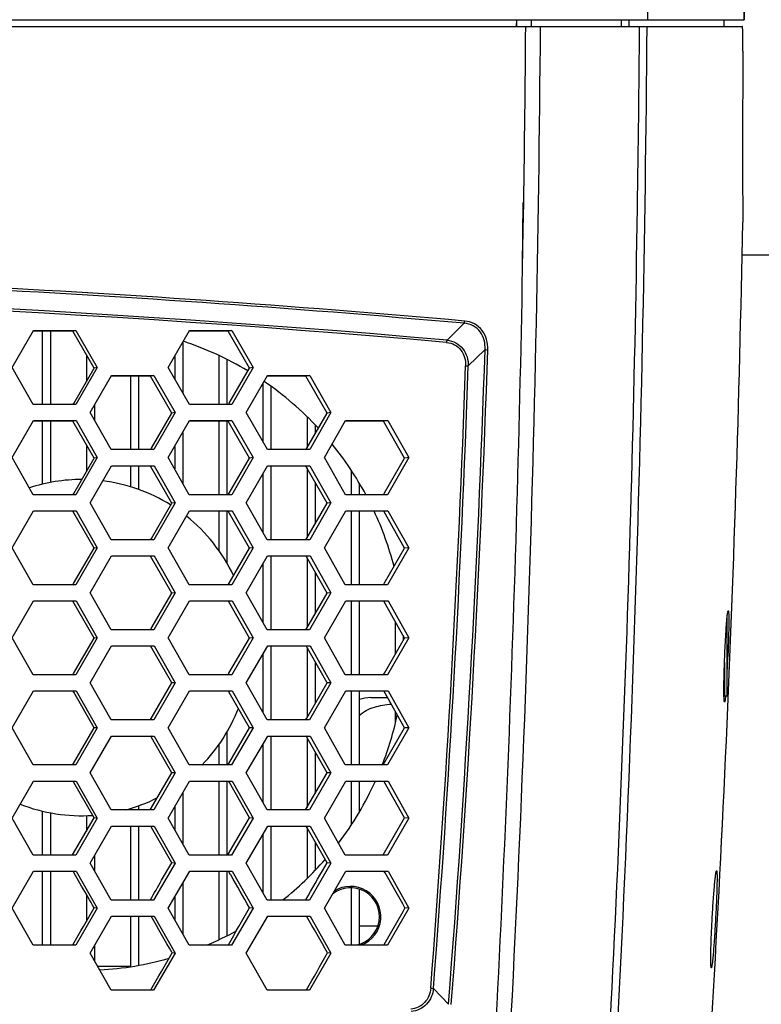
# Model space of a CAD drawing. Header units: millimetres. Extents: x 0 to 420, y 0 to 297.
# Tile 40 of 82: x 140 to 156, y 199 to 221. Entities that reach past the tile are written whole.
import ezdxf

# ---------------------------------------------------------------- set-up
doc = ezdxf.new("R2010")
doc.units = ezdxf.units.MM
doc.header["$LTSCALE"] = 23.1
doc.layers.get('0').update_dxf_attribs({"linetype": 'CONTINUOUS'})
doc.layers.add('02___PRT_ALL_AXES', color=7, linetype='CONTINUOUS')
doc.layers.add('DIM_PILOTEES', color=7, linetype='CONTINUOUS')
doc.styles.get("Standard").update_dxf_attribs({"font": 'txt', "width": 0.7})
doc.dimstyles.new('DIMSTYLE_3', dxfattribs={"dimtxt": 2.5, "dimasz": 3.5, "dimexe": 2, "dimexo": 0, "dimtad": 1, "dimdec": 1, "dimlfac": 3.333333, "dimdsep": 46, "dimtxsty": 'Standard', "dimblk": '_FILLED', "dimblk1": '_FILLED', "dimblk2": '_FILLED', "dimcen": 0.09, "dimazin": 2, "dimtp": 0.5, "dimtm": 0.5, "dimtfac": 1, "dimtdec": 1, "dimtofl": 0, "dimtmove": 0, "dimatfit": 3, "dimldrblk": '_FILLED', "dimfxl": 0, "dimtolj": 1, "dimarcsym": 0})
doc.dimstyles.new('DIMSTYLE_4', dxfattribs={"dimtxt": 2.5, "dimasz": 3.5, "dimexe": 2, "dimexo": 0, "dimtad": 1, "dimdec": 1, "dimlfac": 3.333333, "dimdsep": 46, "dimtxsty": 'Standard', "dimblk": '_FILLED', "dimblk1": '_FILLED', "dimblk2": '_FILLED', "dimcen": 0.09, "dimazin": 2, "dimtp": 0.8, "dimtm": 0.8, "dimtfac": 1, "dimtdec": 1, "dimtofl": 0, "dimtmove": 0, "dimatfit": 3, "dimldrblk": '_FILLED', "dimfxl": 0, "dimtolj": 1, "dimarcsym": 0})

# ---------------------------------------------------------------- blocks, each defined once
blk = doc.blocks.new('_FILLED')
at = {"color": 0, "linetype": 'ByBlock'}
blk.add_solid([(0, 0), (-1, 0.1429), (-1, -0.1429)], dxfattribs=at)
blk = doc.blocks.new('*D3')
at = {"layer": 'DIM_PILOTEES', "color": 2, "linetype": 'Continuous'}
for p, q in [((157.239, 235.292), (194.788, 235.292)), ((192.788, 235.292), (192.788, 177.969)), ((192.788, 120.646), (192.788, 177.969)), ((148.544, 120.646), (194.788, 120.646))]:
    blk.add_line(p, q, dxfattribs=at)
at = {"layer": 'DIM_PILOTEES', "color": 2, "linetype": 'Continuous', "xscale": 3.5, "yscale": 3.5, "zscale": 3.5}
for p, rotation in [((192.788, 235.292), 90), ((192.788, 120.646), 270)]:
    blk.add_blockref('_FILLED', p, dxfattribs=dict(at, rotation=rotation))
at = {"layer": 'DIM_PILOTEES', "color": 2, "linetype": 'Continuous', "insert": (189.663, 184.755), "char_height": 2.5, "width": 13.66071, "attachment_point": 2, "rotation": 90, "line_spacing_factor": 0.9}
blk.add_mtext('{\\ftxt;\\W0.0001;\\H0.0001;\\~}{\\ftxt;\\W3.6428571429;\\H2.5; }{\\ftxt;\\W0.0001;\\H0.0001;\\~}', dxfattribs=at)
blk = doc.blocks.new('*D4')
at = {"layer": 'DIM_PILOTEES', "color": 2, "linetype": 'Continuous'}
for p, q in [((149.343, 258.428), (204.727, 258.428)), ((202.727, 258.428), (202.727, 189.537)), ((202.727, 120.646), (202.727, 189.537)), ((148.544, 120.646), (204.727, 120.646))]:
    blk.add_line(p, q, dxfattribs=at)
at = {"layer": 'DIM_PILOTEES', "color": 2, "linetype": 'Continuous', "xscale": 3.5, "yscale": 3.5, "zscale": 3.5}
for p, rotation in [((202.727, 258.428), 90), ((202.727, 120.646), 270)]:
    blk.add_blockref('_FILLED', p, dxfattribs=dict(at, rotation=rotation))
at = {"layer": 'DIM_PILOTEES', "color": 2, "linetype": 'Continuous', "insert": (199.602, 190.323), "char_height": 2.5, "width": 13.39286, "attachment_point": 2, "rotation": 90, "line_spacing_factor": 0.9}
blk.add_mtext('{\\ftxt;\\W0.0001;\\H0.0001;\\~}{\\ftxt;\\W3.5714285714;\\H2.5; }{\\ftxt;\\W0.0001;\\H0.0001;\\~}', dxfattribs=at)
blk = doc.blocks.new('*D7')
at = {"layer": 'DIM_PILOTEES', "color": 2, "linetype": 'Continuous'}
for p, q in [((90.522, 221.258), (90.522, 266.318)), ((156, 221.258), (156, 266.318)), ((90.522, 264.318), (123.261, 264.318)), ((156, 264.318), (123.261, 264.318))]:
    blk.add_line(p, q, dxfattribs=at)
at = {"layer": 'DIM_PILOTEES', "color": 2, "linetype": 'Continuous', "xscale": 3.5, "yscale": 3.5, "zscale": 3.5, "rotation": 180}
blk.add_blockref('_FILLED', (90.522, 264.318), dxfattribs=at)
at = {"layer": 'DIM_PILOTEES', "color": 2, "linetype": 'Continuous', "xscale": 3.5, "yscale": 3.5, "zscale": 3.5}
blk.add_blockref('_FILLED', (156, 264.318), dxfattribs=at)
at = {"layer": 'DIM_PILOTEES', "color": 2, "linetype": 'Continuous', "insert": (123.261, 267.443), "char_height": 2.5, "width": 12.85714, "attachment_point": 2, "line_spacing_factor": 0.9}
blk.add_mtext('{\\ftxt;\\W0.0001;\\H0.0001;\\~}{\\ftxt;\\W3.4285714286;\\H2.5; }{\\ftxt;\\W0.0001;\\H0.0001;\\~}', dxfattribs=at)
blk = doc.blocks.new('*D13')
at = {"layer": 'DIM_PILOTEES', "color": 2, "linetype": 'Continuous'}
for p, q in [((76.512, 205.42), (76.512, 272.663)), ((169.865, 205.419), (169.865, 272.663)), ((76.512, 270.663), (123.188, 270.663)), ((169.865, 270.663), (123.188, 270.663))]:
    blk.add_line(p, q, dxfattribs=at)
at = {"layer": 'DIM_PILOTEES', "color": 2, "linetype": 'Continuous', "xscale": 3.5, "yscale": 3.5, "zscale": 3.5, "rotation": 180}
blk.add_blockref('_FILLED', (76.512, 270.663), dxfattribs=at)
at = {"layer": 'DIM_PILOTEES', "color": 2, "linetype": 'Continuous', "xscale": 3.5, "yscale": 3.5, "zscale": 3.5}
blk.add_blockref('_FILLED', (169.865, 270.663), dxfattribs=at)
at = {"layer": 'DIM_PILOTEES', "color": 2, "linetype": 'Continuous', "insert": (123.188, 273.788), "char_height": 2.5, "width": 12.05357, "attachment_point": 2, "line_spacing_factor": 0.9}
blk.add_mtext('{\\ftxt;\\W0.0001;\\H0.0001;\\~}{\\ftxt;\\W3.2142857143;\\H2.5; }{\\ftxt;\\W0.0001;\\H0.0001;\\~}', dxfattribs=at)

msp = doc.modelspace()

# ---------------------------------------------------------------- linework, layer by layer
at = {"color": 7, "linetype": 'Continuous'}
for p, q in [((90.5224, 221.2584), (155.9996, 221.2584)), ((150.9234, 221.1084), (150.9237, 221.2584)), ((150.9235, 221.1084), (150.9237, 221.2584)), ((151.2532, 221.1084), (151.2535, 221.2584)), ((151.2533, 221.1084), (151.2535, 221.2584)), ((153.2564, 221.2584), (153.2561, 221.1084)), ((153.2564, 221.2584), (153.2562, 221.1084)), ((153.4246, 221.2584), (153.4243, 221.1084)), ((153.4246, 221.2584), (153.4244, 221.1084)), ((155.549, 221.1085), (155.5494, 221.2584)), ((90.5777, 221.1084), (155.9569, 221.1084)), ((151.0526, 215.7466), (151.0721, 217.1779)), ((151.0715, 216.5778), (151.081, 217.1776)), ((151.0564, 215.7093), (151.0715, 216.5778)), ((155.9667, 216.7396), (155.9667, 216.7435)), ((156.7291, 216.0084), (155.9499, 216.0084)), ((151.0517, 215.7094), (151.0526, 215.7466)), ((149.7549, 214.4856), (149.3708, 214.1099)), ((139.6697, 213.4988), (140.1459, 214.3244)), ((140.1459, 214.3116), (140.1386, 214.3116)), ((140.1459, 214.3244), (141.0939, 214.3244)), ((141.0254, 214.3116), (140.1459, 214.3116)), ((140.3431, 214.3116), (140.3431, 212.6733)), ((140.5231, 214.3116), (140.5231, 212.6733)), ((141.0939, 214.3244), (141.0254, 214.3116)), ((141.4972, 213.486), (141.0254, 214.3116)), ((141.0939, 214.3244), (141.5656, 213.4988)), ((143.1515, 213.4988), (143.6271, 214.3244)), ((143.6271, 214.3116), (143.6198, 214.3116)), ((143.6271, 214.3244), (144.573, 214.3244)), ((144.4909, 214.3116), (143.6271, 214.3116)), ((144.573, 214.3244), (144.4909, 214.3116)), ((144.9612, 213.486), (144.4909, 214.3116)), ((144.573, 214.3244), (145.0433, 213.4988)), ((143.4751, 214.0604), (143.4751, 212.9312)), ((141.3271, 213.7837), (141.3271, 213.1911)), ((143.2951, 213.748), (143.2951, 213.247)), ((144.2791, 213.7689), (144.2791, 212.6733)), ((150.2185, 213.8999), (149.8446, 213.5339)), ((140.1417, 212.6733), (139.6697, 213.4988)), ((141.0438, 212.6997), (141.4972, 213.486)), ((141.5656, 213.4988), (141.0896, 212.6733)), ((141.5656, 213.4988), (141.4972, 213.486)), ((143.6221, 212.6733), (143.1515, 213.4988)), ((144.4591, 213.6776), (144.4591, 212.6733)), ((144.5118, 212.7056), (144.9612, 213.486)), ((145.0433, 213.4988), (144.5679, 212.6733)), ((145.0433, 213.4988), (144.9612, 213.486)), ((141.4106, 212.494), (141.8867, 213.3195)), ((141.8867, 213.3083), (141.8803, 213.3083)), ((141.8867, 213.3195), (142.8337, 213.3195)), ((142.7584, 213.3083), (141.8867, 213.3083)), ((142.3111, 213.3083), (142.3111, 211.6685)), ((142.4911, 213.3083), (142.4911, 211.6685)), ((142.8337, 213.3195), (142.7584, 213.3083)), ((143.2292, 212.4828), (142.7584, 213.3083)), ((142.8337, 213.3195), (143.3045, 212.494)), ((144.8926, 212.494), (145.3681, 213.3195)), ((145.3681, 213.3083), (145.3616, 213.3083)), ((145.3681, 213.3195), (146.3128, 213.3195)), ((146.2238, 213.3083), (145.3681, 213.3083)), ((146.3128, 213.3195), (146.2238, 213.3083)), ((146.693, 212.4828), (146.2238, 213.3083)), ((146.3128, 213.3195), (146.782, 212.494)), ((145.2631, 213.1373), (145.2631, 211.8426)), ((145.4431, 213.0821), (145.4431, 211.6685)), ((141.0896, 212.6733), (140.1417, 212.6733)), ((141.0286, 212.6733), (141.0438, 212.6997)), ((141.5071, 212.6613), (141.5071, 212.3249)), ((144.5679, 212.6733), (143.6221, 212.6733)), ((144.4932, 212.6733), (144.5118, 212.7056)), ((144.4932, 212.6733), (144.5118, 212.7056)), ((141.8817, 211.6685), (141.4106, 212.494)), ((142.777, 211.6983), (143.2292, 212.4828)), ((143.3045, 212.494), (142.8286, 211.6685)), ((143.3045, 212.494), (143.2292, 212.4828)), ((145.3621, 211.6685), (144.8926, 212.494)), ((146.2448, 211.7042), (146.693, 212.4828)), ((146.2471, 212.401), (146.2471, 211.7082)), ((146.782, 212.494), (146.3068, 211.6685)), ((146.782, 212.494), (146.693, 212.4828)), ((139.6697, 211.4892), (140.1463, 212.3146)), ((140.1463, 212.3146), (141.0942, 212.3146)), ((141.0258, 212.3051), (140.1463, 212.3051)), ((140.3431, 212.3051), (140.3431, 210.8963)), ((140.5231, 212.3051), (140.5231, 210.934)), ((141.0942, 212.3146), (141.0258, 212.3051)), ((141.4972, 211.4796), (141.0258, 212.3051)), ((141.0942, 212.3146), (141.5656, 211.4892)), ((143.1515, 211.4892), (143.6276, 212.3146)), ((143.6276, 212.3146), (144.5735, 212.3146)), ((144.4913, 212.305), (143.6276, 212.305)), ((144.2791, 212.305), (144.2791, 210.6638)), ((144.4591, 212.305), (144.4591, 210.6638)), ((144.5735, 212.3146), (144.4913, 212.305)), ((144.9611, 211.4796), (144.4913, 212.305)), ((144.5735, 212.3146), (145.0433, 211.4892)), ((146.4271, 212.221), (146.4271, 212.0209)), ((146.6337, 211.4892), (147.1091, 212.3146)), ((147.1091, 212.3146), (148.0525, 212.3146)), ((147.9567, 212.305), (147.1091, 212.305)), ((148.0525, 212.3146), (147.9567, 212.305)), ((148.4247, 211.4795), (147.9567, 212.305)), ((148.0525, 212.3146), (148.5206, 211.4892)), ((143.4751, 212.0502), (143.4751, 210.9211)), ((141.3271, 211.7774), (141.3271, 211.1849)), ((143.2951, 211.7381), (143.2951, 211.2371)), ((142.8286, 211.6685), (141.8817, 211.6685)), ((142.7598, 211.6685), (142.777, 211.6983)), ((142.7598, 211.6685), (142.777, 211.6983)), ((146.3068, 211.6685), (145.3621, 211.6685)), ((146.2243, 211.6685), (146.2448, 211.7042)), ((146.2243, 211.6685), (146.2448, 211.7042)), ((140.1413, 210.6638), (139.6697, 211.4892)), ((141.0421, 210.691), (141.4972, 211.4796)), ((141.5656, 211.4892), (141.0893, 210.6638)), ((141.4106, 210.4844), (141.8871, 211.3098)), ((141.5656, 211.4892), (141.4972, 211.4796)), ((141.8871, 211.3098), (142.8341, 211.3098)), ((142.7588, 211.3018), (141.8871, 211.3018)), ((142.3111, 211.3018), (142.3111, 210.8359)), ((142.4911, 211.3018), (142.4911, 210.7773)), ((142.8341, 211.3098), (142.7588, 211.3018)), ((143.2292, 210.4764), (142.7588, 211.3018)), ((142.8341, 211.3098), (143.3045, 210.4844)), ((143.6216, 210.6638), (143.1515, 211.4892)), ((144.51, 210.6969), (144.9611, 211.4796)), ((145.0433, 211.4892), (144.5675, 210.6638)), ((144.8926, 210.4844), (145.3686, 211.3098)), ((145.0433, 211.4892), (144.9611, 211.4796)), ((145.3686, 211.3098), (146.3132, 211.3098)), ((146.2243, 211.3017), (145.3686, 211.3017)), ((145.4431, 211.3017), (145.4431, 209.659)), ((146.3132, 211.3098), (146.2243, 211.3017)), ((146.693, 210.4763), (146.2243, 211.3017)), ((146.3132, 211.3098), (146.782, 210.4844)), ((147.1021, 210.6638), (146.6337, 211.4892)), ((147.9777, 210.7028), (148.4247, 211.4795)), ((148.5206, 211.4892), (148.0455, 210.6638)), ((148.5206, 211.4892), (148.4247, 211.4795)), ((145.2631, 211.1269), (145.2631, 209.8324)), ((146.2471, 211.2615), (146.2471, 209.7027)), ((147.2311, 211.2085), (147.2311, 210.6638)), ((146.4271, 210.9446), (146.4271, 210.015)), ((147.4111, 210.9188), (147.4111, 210.6638)), ((141.0893, 210.6638), (140.1413, 210.6638)), ((141.0264, 210.6638), (141.0421, 210.691)), ((141.0264, 210.6638), (141.0421, 210.691)), ((144.5675, 210.6638), (143.6216, 210.6638)), ((144.4909, 210.6638), (144.51, 210.6969)), ((144.4909, 210.6638), (144.51, 210.6969)), ((148.0455, 210.6638), (147.1021, 210.6638)), ((147.9553, 210.6638), (147.9777, 210.7028)), ((147.9553, 210.6638), (147.9777, 210.7028)), ((141.8812, 209.659), (141.4106, 210.4844)), ((142.7752, 209.6896), (143.2292, 210.4764)), ((143.3045, 210.4844), (142.8282, 209.659)), ((143.3045, 210.4844), (143.2292, 210.4764)), ((145.3616, 209.659), (144.8926, 210.4844)), ((146.243, 209.6955), (146.693, 210.4763)), ((146.782, 210.4844), (146.3063, 209.659)), ((146.782, 210.4844), (146.693, 210.4763)), ((139.6697, 209.4796), (140.1467, 210.3049)), ((140.1467, 210.3049), (141.0946, 210.3049)), ((141.0262, 210.2985), (140.1467, 210.2985)), ((141.0946, 210.3049), (141.0262, 210.2985)), ((141.4971, 209.4732), (141.0262, 210.2985)), ((141.0946, 210.3049), (141.5656, 209.4796)), ((143.1515, 209.4796), (143.628, 210.3049)), ((143.628, 210.3049), (144.5739, 210.3049)), ((144.4918, 210.2985), (143.628, 210.2985)), ((144.2791, 210.2985), (144.2791, 209.4139)), ((144.4591, 210.2985), (144.4591, 209.1339)), ((144.5739, 210.3049), (144.4918, 210.2985)), ((144.9611, 209.4731), (144.4918, 210.2985)), ((144.5739, 210.3049), (145.0433, 209.4796)), ((146.6337, 209.4796), (147.1096, 210.3049)), ((147.1096, 210.3049), (148.053, 210.3049)), ((147.9572, 210.2984), (147.1096, 210.2984)), ((147.2311, 210.2984), (147.2311, 208.6543)), ((147.4111, 210.2984), (147.4111, 208.6543)), ((148.053, 210.3049), (147.9572, 210.2984)), ((148.4247, 209.4731), (147.9572, 210.2984)), ((148.053, 210.3049), (148.5206, 209.4796)), ((142.8282, 209.659), (141.8812, 209.659)), ((142.7575, 209.659), (142.7752, 209.6896)), ((142.7575, 209.659), (142.7752, 209.6896)), ((146.3063, 209.659), (145.3616, 209.659)), ((146.2219, 209.659), (146.243, 209.6955)), ((146.2219, 209.659), (146.243, 209.6955)), ((140.141, 208.6543), (139.6697, 209.4796)), ((141.0403, 208.6824), (141.4971, 209.4732)), ((141.5656, 209.4796), (141.0889, 208.6543)), ((141.5656, 209.4796), (141.4971, 209.4732)), ((143.6212, 208.6543), (143.1515, 209.4796)), ((144.5082, 208.6883), (144.9611, 209.4731)), ((145.0433, 209.4796), (144.567, 208.6543)), ((145.0433, 209.4796), (144.9611, 209.4731)), ((147.1016, 208.6543), (146.6337, 209.4796)), ((147.9759, 208.6942), (148.4247, 209.4731)), ((148.5206, 209.4796), (148.045, 208.6543)), ((148.5206, 209.4796), (148.4247, 209.4731)), ((141.4106, 208.4748), (141.8875, 209.3)), ((141.8875, 209.3), (142.8345, 209.3)), ((142.7592, 209.2952), (141.8875, 209.2952)), ((142.8345, 209.3), (142.7592, 209.2952)), ((143.2292, 208.4699), (142.7592, 209.2952)), ((142.8345, 209.3), (143.3045, 208.4748)), ((144.8926, 208.4748), (145.369, 209.3)), ((145.2631, 209.1165), (145.2631, 207.8222)), ((145.369, 209.3), (146.3137, 209.3)), ((146.2247, 209.2951), (145.369, 209.2951)), ((145.4431, 209.2951), (145.4431, 207.6496)), ((146.3137, 209.3), (146.2247, 209.2951)), ((146.693, 208.4699), (146.2247, 209.2951)), ((146.2471, 209.2557), (146.2471, 207.6972)), ((146.3137, 209.3), (146.782, 208.4748)), ((146.4271, 208.9385), (146.4271, 208.0091)), ((141.0889, 208.6543), (140.141, 208.6543)), ((141.0241, 208.6543), (141.0403, 208.6824)), ((141.0241, 208.6543), (141.0403, 208.6824)), ((144.567, 208.6543), (143.6212, 208.6543)), ((144.4886, 208.6543), (144.5082, 208.6883)), ((144.4886, 208.6543), (144.5082, 208.6883)), ((148.045, 208.6543), (147.1016, 208.6543)), ((147.9529, 208.6543), (147.9759, 208.6942)), ((147.9529, 208.6543), (147.9759, 208.6942)), ((141.8808, 207.6496), (141.4106, 208.4748)), ((142.7734, 207.681), (143.2292, 208.4699)), ((143.3045, 208.4748), (142.8278, 207.6496)), ((143.3045, 208.4748), (143.2292, 208.4699)), ((145.3611, 207.6496), (144.8926, 208.4748)), ((146.2412, 207.6869), (146.693, 208.4699)), ((146.782, 208.4748), (146.3058, 207.6496)), ((146.782, 208.4748), (146.693, 208.4699)), ((139.6697, 207.47), (140.1471, 208.2952)), ((140.1471, 208.2952), (141.095, 208.2952)), ((141.0265, 208.2919), (140.1471, 208.2919)), ((141.4971, 207.4667), (141.0265, 208.2919)), ((141.095, 208.2952), (141.5656, 207.47)), ((143.1515, 207.47), (143.6285, 208.2952)), ((143.6285, 208.2952), (144.5744, 208.2952)), ((144.4922, 208.2919), (143.6285, 208.2919)), ((144.9611, 207.4667), (144.4922, 208.2919)), ((144.5744, 208.2952), (145.0433, 207.47)), ((146.6337, 207.47), (147.1101, 208.2952)), ((147.1101, 208.2952), (148.0535, 208.2952)), ((147.9577, 208.2918), (147.1101, 208.2918)), ((147.2311, 208.2918), (147.2311, 206.6448)), ((147.4111, 208.2918), (147.4111, 206.6448)), ((148.0535, 208.2952), (147.9577, 208.2918)), ((148.4247, 207.4666), (147.9577, 208.2918)), ((148.0535, 208.2952), (148.5206, 207.47)), ((148.2151, 207.837), (148.2151, 207.1033)), ((155.619, 207.9364), (155.6191, 207.938)), ((155.6191, 206.1684), (155.6191, 207.9379)), ((142.8278, 207.6496), (141.8808, 207.6496)), ((142.7553, 207.6496), (142.7734, 207.681)), ((142.7553, 207.6496), (142.7734, 207.681)), ((146.3058, 207.6496), (145.3611, 207.6496)), ((146.2196, 207.6496), (146.2412, 207.6869)), ((146.2196, 207.6496), (146.2412, 207.6869)), ((140.1406, 206.6448), (139.6697, 207.47)), ((141.0386, 206.6737), (141.4971, 207.4667)), ((141.5656, 207.47), (141.0885, 206.6448)), ((141.5656, 207.47), (141.4971, 207.4667)), ((143.6207, 206.6448), (143.1515, 207.47)), ((144.5064, 206.6796), (144.9611, 207.4667)), ((145.0433, 207.47), (144.5666, 206.6448)), ((145.0433, 207.47), (144.9611, 207.4667)), ((147.1011, 206.6448), (146.6337, 207.47)), ((147.974, 206.6855), (148.4247, 207.4666)), ((148.5206, 207.47), (148.0445, 206.6448)), ((148.3951, 207.5189), (148.3951, 207.4154)), ((148.5206, 207.47), (148.4247, 207.4666)), ((141.4106, 206.4652), (141.888, 207.2903)), ((141.888, 207.2903), (142.8349, 207.2903)), ((143.2292, 206.4635), (142.7596, 207.2886)), ((142.8349, 207.2903), (143.3045, 206.4652)), ((144.8926, 206.4652), (145.3695, 207.2903)), ((145.2631, 207.1061), (145.2631, 205.812)), ((145.3695, 207.2903), (146.3142, 207.2903)), ((145.4431, 207.2885), (145.4431, 205.6401)), ((146.6929, 206.4635), (146.2252, 207.2885)), ((146.2471, 207.2499), (146.2471, 205.6917)), ((146.3142, 207.2903), (146.782, 206.4652)), ((146.4271, 206.9324), (146.4271, 206.0033)), ((155.5591, 206.9218), (155.5591, 206.1684)), ((141.0219, 206.6448), (141.0386, 206.6737)), ((144.4863, 206.6448), (144.5064, 206.6796)), ((147.9505, 206.6448), (147.974, 206.6855)), ((147.9505, 206.6448), (147.974, 206.6855)), ((155.6228, 206.7865), (155.6227, 206.7833)), ((155.6232, 206.7953), (155.6228, 206.7865)), ((155.6235, 206.8012), (155.6232, 206.7953)), ((141.0885, 206.6448), (140.1406, 206.6448)), ((141.8804, 205.6401), (141.4106, 206.4652)), ((142.7717, 205.6723), (143.2292, 206.4635)), ((143.3045, 206.4652), (142.8274, 205.6401)), ((143.3045, 206.4652), (143.2292, 206.4635)), ((144.5666, 206.6448), (143.6207, 206.6448)), ((145.3606, 205.6401), (144.8926, 206.4652)), ((146.2393, 205.6782), (146.6929, 206.4635)), ((146.782, 206.4652), (146.3053, 205.6401)), ((146.782, 206.4652), (146.6929, 206.4635)), ((148.0445, 206.6448), (147.1011, 206.6448)), ((139.6697, 205.4604), (140.1474, 206.2854)), ((140.1474, 206.2854), (141.0954, 206.2854)), ((141.0436, 206.2559), (141.0269, 206.2853)), ((141.4971, 205.4603), (141.0436, 206.2559)), ((141.0954, 206.2854), (141.5656, 205.4604)), ((143.1515, 205.4604), (143.6289, 206.2854)), ((143.6289, 206.2854), (144.5748, 206.2854)), ((144.5126, 206.2501), (144.4926, 206.2853)), ((144.9611, 205.4603), (144.5126, 206.2501)), ((144.5748, 206.2854), (145.0433, 205.4604)), ((146.6337, 205.4604), (147.1107, 206.2854)), ((147.1107, 206.2854), (148.0541, 206.2854)), ((147.2311, 206.2854), (147.2311, 204.6354)), ((147.4111, 206.2854), (147.4111, 204.6354)), ((148.4247, 205.4602), (147.9582, 206.2852)), ((148.0541, 206.2854), (148.5206, 205.4604)), ((155.5591, 206.1684), (155.5474, 206.1765)), ((155.6191, 206.1684), (155.5591, 206.1684)), ((155.5821, 206.1677), (155.5818, 206.1655)), ((148.2151, 205.8309), (148.2151, 205.5605)), ((142.8274, 205.6401), (141.8804, 205.6401)), ((142.752, 205.6384), (142.7717, 205.6723)), ((142.752, 205.6384), (142.7717, 205.6723)), ((146.3053, 205.6401), (145.3606, 205.6401)), ((146.2163, 205.6384), (146.2393, 205.6782)), ((146.2163, 205.6384), (146.2393, 205.6782)), ((140.1402, 204.6354), (139.6697, 205.4604)), ((141.0369, 204.6651), (141.4971, 205.4603)), ((141.5656, 205.4604), (141.0881, 204.6354)), ((141.5656, 205.4604), (141.4971, 205.4603)), ((143.6203, 204.6354), (143.1515, 205.4604)), ((144.4591, 205.3696), (144.4591, 204.6352)), ((144.5046, 204.671), (144.9611, 205.4603)), ((145.0433, 205.4604), (144.5661, 204.6354)), ((145.0433, 205.4604), (144.9611, 205.4603)), ((147.1006, 204.6354), (146.6337, 205.4604)), ((147.9481, 204.6352), (148.4247, 205.4602)), ((148.5206, 205.4604), (148.044, 204.6354)), ((148.5206, 205.4604), (148.4247, 205.4602)), ((141.4106, 204.4556), (141.8884, 205.2805)), ((141.8884, 205.2805), (142.8353, 205.2805)), ((142.779, 205.2485), (142.76, 205.282)), ((143.2291, 204.4571), (142.779, 205.2485)), ((142.8353, 205.2805), (143.3045, 204.4556)), ((144.8926, 204.4556), (145.37, 205.2805)), ((145.37, 205.2805), (146.3147, 205.2805)), ((145.4431, 205.2805), (145.4431, 203.6321)), ((146.2479, 205.2427), (146.2257, 205.2819)), ((146.2471, 205.244), (146.2471, 203.6863)), ((146.6929, 204.457), (146.2479, 205.2427)), ((146.3147, 205.2805), (146.782, 204.4556)), ((144.2791, 205.0896), (144.2791, 204.6354)), ((145.2631, 205.0957), (145.2631, 203.8019)), ((146.4271, 204.9263), (146.4271, 203.9974)), ((141.0881, 204.6354), (140.1402, 204.6354)), ((141.0196, 204.6353), (141.0369, 204.6651)), ((141.0196, 204.6353), (141.0369, 204.6651)), ((144.5661, 204.6354), (143.6203, 204.6354)), ((144.4839, 204.6352), (144.5046, 204.671)), ((144.4839, 204.6352), (144.5046, 204.671)), ((148.044, 204.6354), (147.1006, 204.6354)), ((139.6697, 203.4508), (140.1478, 204.2756)), ((140.1478, 204.2756), (141.0957, 204.2756)), ((141.0454, 204.2469), (141.029, 204.2756)), ((141.0957, 204.2756), (141.5656, 203.4508)), ((141.88, 203.6307), (141.4106, 204.4556)), ((142.7516, 203.6321), (143.2291, 204.4571)), ((143.3045, 204.4556), (142.827, 203.6307)), ((143.1515, 203.4508), (143.6294, 204.2756)), ((143.3045, 204.4556), (143.2291, 204.4571)), ((143.6294, 204.2756), (144.5753, 204.2756)), ((144.2791, 204.2756), (144.2791, 202.629)), ((144.4591, 204.2756), (144.4591, 202.629)), ((144.5144, 204.2411), (144.4948, 204.2756)), ((144.5753, 204.2756), (145.0433, 203.4508)), ((145.3601, 203.6307), (144.8926, 204.4556)), ((146.2158, 203.6321), (146.6929, 204.457)), ((146.782, 204.4556), (146.3048, 203.6307)), ((146.6337, 203.4508), (147.1112, 204.2756)), ((146.782, 204.4556), (146.6929, 204.457)), ((147.1112, 204.2756), (148.0546, 204.2756)), ((147.2311, 204.2756), (147.2311, 203.295)), ((147.4111, 204.2756), (147.4111, 203.5846)), ((148.4246, 203.4538), (147.9604, 204.2756)), ((148.0546, 204.2756), (148.5206, 203.4508)), ((141.4971, 203.4539), (141.0454, 204.2469)), ((144.9611, 203.4538), (144.5144, 204.2411)), ((143.4751, 204.0092), (143.4751, 202.8809)), ((140.3431, 203.6072), (140.3431, 202.629)), ((142.827, 203.6307), (141.88, 203.6307)), ((142.3111, 203.6676), (142.3111, 203.6321)), ((142.4911, 203.7262), (142.4911, 203.6321)), ((142.827, 203.6307), (142.7516, 203.6321)), ((143.2951, 203.6986), (143.2951, 203.1979)), ((146.3048, 203.6307), (145.3601, 203.6307)), ((146.3048, 203.6307), (146.2158, 203.6321)), ((140.1398, 202.626), (139.6697, 203.4508)), ((140.5231, 203.5694), (140.5231, 202.629)), ((141.0193, 202.629), (141.4971, 203.4539)), ((141.5656, 203.4508), (141.0878, 202.626)), ((141.3271, 203.5062), (141.3271, 203.1604)), ((141.5656, 203.4508), (141.4971, 203.4539)), ((143.6198, 202.6259), (143.1515, 203.4508)), ((144.4835, 202.629), (144.9611, 203.4538)), ((145.0433, 203.4508), (144.5657, 202.6259)), ((145.0433, 203.4508), (144.9611, 203.4538)), ((147.1, 202.6259), (146.6337, 203.4508)), ((147.9475, 202.6289), (148.4246, 203.4538)), ((148.5206, 203.4508), (148.0434, 202.6259)), ((148.5206, 203.4508), (148.4246, 203.4538)), ((141.4106, 202.446), (141.8888, 203.2707)), ((141.8888, 203.2707), (142.8357, 203.2707)), ((142.3111, 203.2707), (142.3111, 201.6257)), ((142.4911, 203.2707), (142.4911, 201.6257)), ((142.7808, 203.2395), (142.763, 203.2707)), ((143.2291, 202.4506), (142.7808, 203.2395)), ((142.8357, 203.2707), (143.3045, 202.446)), ((144.8926, 202.446), (145.3705, 203.2707)), ((145.3705, 203.2707), (146.3152, 203.2707)), ((145.4431, 203.2707), (145.4431, 201.6256)), ((146.2497, 203.2336), (146.2287, 203.2707)), ((146.2471, 203.2382), (146.2471, 202.1025)), ((146.6929, 202.4506), (146.2497, 203.2336)), ((146.3152, 203.2707), (146.782, 202.446)), ((145.2631, 203.0853), (145.2631, 201.7917)), ((146.4271, 202.9202), (146.4271, 202.2824)), ((140.1398, 202.629), (141.0193, 202.629)), ((141.0878, 202.626), (140.1398, 202.626)), ((141.0878, 202.626), (141.0193, 202.629)), ((141.5071, 202.6124), (141.5071, 202.2763)), ((143.6198, 202.629), (144.4835, 202.629)), ((144.5657, 202.6259), (143.6198, 202.6259)), ((144.5657, 202.6259), (144.4835, 202.629)), ((148.0434, 202.6259), (147.1, 202.6259)), ((148.0434, 202.6259), (147.9475, 202.6289)), ((141.8796, 201.6212), (141.4106, 202.446)), ((143.3045, 202.446), (142.8265, 201.6212)), ((143.0041, 202.0622), (143.2291, 202.4506)), ((143.3045, 202.446), (143.2291, 202.4506)), ((145.3597, 201.6212), (144.8926, 202.446)), ((146.782, 202.446), (146.3043, 201.6212)), ((146.642, 202.3627), (146.6929, 202.4506)), ((146.782, 202.446), (146.6929, 202.4506)), ((139.6697, 201.4412), (140.1482, 202.2658)), ((140.1482, 202.2658), (141.0961, 202.2658)), ((140.3431, 202.2658), (140.3431, 200.6222)), ((140.5231, 202.2658), (140.5231, 200.6222)), ((141.0471, 202.2379), (141.0312, 202.2658)), ((141.22, 201.9342), (141.0471, 202.2379)), ((141.0961, 202.2658), (141.5656, 201.4412)), ((143.1515, 201.4412), (143.6299, 202.2658)), ((143.6299, 202.2658), (144.5757, 202.2658)), ((144.2791, 202.2658), (144.2791, 200.7346)), ((144.4591, 202.2658), (144.4591, 200.8259)), ((144.544, 202.1829), (144.497, 202.2658)), ((144.5757, 202.2658), (145.0433, 201.4412)), ((146.6337, 201.4412), (147.1117, 202.2658)), ((147.1117, 202.2658), (148.0551, 202.2658)), ((147.9866, 202.2266), (147.9642, 202.2658)), ((148.3807, 201.5373), (147.9866, 202.2266)), ((148.0551, 202.2658), (148.5206, 201.4412)), ((143.4751, 201.999), (143.4751, 200.8709)), ((147.2311, 201.8959), (147.2311, 200.6218)), ((147.4111, 201.8662), (147.4111, 200.6372)), ((141.3271, 201.7477), (141.3271, 201.1467)), ((142.8265, 201.6212), (141.8796, 201.6212)), ((142.8265, 201.6212), (142.7536, 201.6257)), ((143.2951, 201.6886), (143.2951, 201.1881)), ((146.3043, 201.6212), (145.3597, 201.6212)), ((146.3043, 201.6212), (146.22, 201.6256)), ((140.1395, 200.6165), (139.6697, 201.4412)), ((141.5656, 201.4412), (141.0874, 200.6165)), ((141.5656, 201.4412), (141.4997, 201.4472)), ((143.6194, 200.6165), (143.1515, 201.4412)), ((145.0433, 201.4412), (144.5652, 200.6165)), ((145.0433, 201.4412), (144.9659, 201.447)), ((147.0995, 200.6165), (146.6337, 201.4412)), ((148.5206, 201.4412), (148.0429, 200.6165)), ((148.4325, 201.4468), (148.3807, 201.5373)), ((148.4325, 201.4468), (148.3807, 201.3563)), ((148.5206, 201.4412), (148.4325, 201.4468)), ((141.4106, 200.4364), (141.8892, 201.2609)), ((141.8892, 201.2609), (142.8361, 201.2609)), ((142.3111, 201.2609), (142.3111, 200.1386)), ((142.4911, 201.2609), (142.4911, 200.1671)), ((142.8361, 201.2609), (143.3045, 200.4364)), ((144.8926, 200.4364), (145.371, 201.2609)), ((145.371, 201.2609), (146.3157, 201.2609)), ((146.3157, 201.2609), (146.782, 200.4364)), ((148.3807, 201.3563), (147.9607, 200.6218)), ((147.8264, 201.0384), (147.4111, 201.0384)), ((141.0874, 200.6165), (140.1395, 200.6165)), ((141.0874, 200.6165), (141.0258, 200.6222)), ((141.5071, 200.6026), (141.5071, 200.2666)), ((144.5652, 200.6165), (143.6194, 200.6165)), ((144.5652, 200.6165), (144.4929, 200.622)), ((148.0429, 200.6165), (147.0995, 200.6165)), ((148.0429, 200.6165), (147.9607, 200.6218)), ((141.8792, 199.6118), (141.4106, 200.4364)), ((143.3045, 200.4364), (142.8261, 199.6118)), ((143.3045, 200.4364), (143.2387, 200.4432)), ((145.3592, 199.6118), (144.8926, 200.4364)), ((146.782, 200.4364), (146.3039, 199.6118)), ((146.782, 200.4364), (146.7061, 200.443)), ((142.3111, 200.1384), (141.58, 200.1384)), ((149.0676, 199.6494), (149.403, 199.296)), ((142.8261, 199.6118), (141.8792, 199.6118)), ((142.8261, 199.6118), (142.7653, 199.6181)), ((146.3039, 199.6118), (145.3592, 199.6118)), ((146.3039, 199.6118), (146.2338, 199.6179))]:
    msp.add_line(p, q, dxfattribs=at)
for centre, radius, start, end in [((-349.6688, 221.8804), 503.515, 359.929225, 3.633399), ((451.5082, 220.3706), 295.5099, 179.142499, 179.827871), ((-346.5008, 224.7564), 497.9692, 356.329639, 359.580257), ((-348.69, 224.8265), 499.8295, 359.123169, 359.573785), ((-350.5268, 224.8003), 504.3728, 356.371314, 359.580609), ((-352.5392, 224.8263), 506.2172, 359.120828, 359.57919), ((451.38, 218.3482), 295.4177, 179.572074, 180.311221), ((-350.165, 224.7787), 503.8426, 356.369951, 359.122102), ((-281.9309, 224.8284), 437.9722, 355.816567, 358.942273), ((-281.9309, 224.8284), 437.9723, 355.816567, 358.941756), ((123.3308, -82.6), 298.3096, 84.916364, 89.359784), ((-345.0355, 224.7238), 496.1738, 356.320111, 358.958989), ((123.3276, -82.53), 298.189, 84.915433, 89.419611), ((123.2191, -83.8877), 299.1429, 84.984692, 95.015308), ((123.2191, -83.7728), 298.9774, 84.983626, 95.016374), ((141.2191, 207.2517), 7.2, 59.02076, 71.62607), ((-175.0797, 224.7393), 325.4787, 355.516512, 358.091536), ((-175.0431, 224.7393), 325.5033, 355.515763, 358.091214), ((-175.3819, 224.7689), 325.3594, 355.573119, 358.021601), ((-175.3449, 224.7689), 325.3835, 355.572374, 358.021267), ((141.2191, 207.2517), 7.2, 42.82725, 55.54365), ((141.2191, 207.2517), 7.2, 28.29576, 39.08012), ((141.2191, 207.2517), 3.75, 89.96629, 108.08876), ((141.2191, 207.2517), 3.75, 58.0436, 82.78002), ((141.2191, 207.2517), 3.75, 25.35875, 51.41185), ((141.2191, 207.2517), 7.2, 14.55634, 25.03578), ((141.2191, 207.2517), 7.2, 1.55226, 1.89816), ((123.7714, 208.3492), 31.8897, 357.21757, 357.67261), ((127.8115, 208.1551), 27.8449, 357.0327, 357.17622), ((141.2191, 207.2517), 3.75, 315.70987, 338.81951), ((141.2191, 207.2517), 7.2, 338.68802, 347.98919), ((141.2191, 207.2517), 7.2, 322.75068, 335.57679), ((141.2191, 207.2517), 3.75, 285.04526, 296.84969), ((141.2191, 207.2517), 3.75, 248.58105, 273.74979), ((141.2191, 207.2517), 7.2, 308.58272, 318.97839), ((147.2191, 201.2517), 0.645, 281.85106, 128.93667), ((141.2191, 207.2517), 7.2, 292.89647, 298.65924), ((141.2191, 207.2517), 7.2, 273.20914, 285.73654)]:
    msp.add_arc(centre, radius, start, end, dxfattribs=at)
for centre, major_axis, ratio, start_param, end_param in [((123.2556, 203.401), (179.7243, 312.6926), 0.0576788, -1.5433316, -1.5409756), ((123.2556, 203.209), (179.9748, 312.7401), 0.0490367, -1.5476447, -1.5462495), ((123.2556, 203.4279), (-179.9639, 312.7454), 0.0494421, -1.6055705, -1.6032185), ((123.2556, 203.6451), (-180.1762, 312.786), 0.0407754, -1.6013051, -1.5997485), ((123.2556, 202.8396), (180.627, -0.1325), 0.0066802, -1.4675003, -1.4626346), ((123.2556, 202.8262), (180.627, -0.1548), 0.0065916, -1.448109, -1.4433086), ((123.2556, 202.5176), (180.0704, 312.7659), 0.0453014, -1.5507789, -1.5481419), ((123.2556, 202.7092), (179.8378, 312.7216), 0.0539343, -1.5464614, -1.5438244), ((123.2556, 202.9533), (-180.089, 312.779), 0.0445372, 4.6787287, 4.6813422), ((123.2556, 202.7354), (-179.8586, 312.735), 0.0532182, 4.674465, 4.6770792), ((123.2556, 202.2563), (180.627, -0.1621), 0.0090025, -1.4771779, -1.4722482), ((123.2556, 202.2435), (180.627, -0.1931), 0.0089134, -1.4578071, -1.4529386), ((123.2556, 202.2283), (180.627, -0.2232), 0.008808, -1.4383926, -1.4335812), ((123.2556, 202.018), (179.9435, 312.7514), 0.0501946, -1.5495949, -1.5469579), ((123.2556, 202.2066), (179.6875, 312.7028), 0.0588372, -1.5452736, -1.5426366), ((123.2556, 201.6606), (180.627, -0.223), 0.0112401, -1.4674936, -1.4625605), ((123.2556, 201.646), (180.627, -0.2616), 0.0111341, -1.4481012, -1.4432211)]:
    msp.add_ellipse(centre, major_axis=major_axis, ratio=ratio, start_param=start_param, end_param=end_param, dxfattribs=at)
for points, knots in [([(155.9706, 220.5546), (155.9709, 220.5913), (155.9712, 220.663), (155.9711, 220.7666), (155.9702, 220.8613), (155.9688, 220.9436), (155.967, 221.0033), (155.9652, 221.0427), (155.9638, 221.0655), (155.9624, 221.0832), (155.9608, 221.0968), (155.9594, 221.1036), (155.958, 221.1084), (155.9569, 221.1084)], [0, 0, 0, 0, 0.1987263, 0.3876358, 0.5601857, 0.7103718, 0.8329935, 0.8826057, 0.9238304, 0.9563257, 0.9798433, 0.9942646, 1, 1, 1, 1]), ([(149.7549, 214.4856), (149.756, 214.4886), (149.7605, 214.5052), (149.7627, 214.5223), (149.7639, 214.5362)], [0, 0, 0, 0, 0.1870388, 1, 1, 1, 1]), ([(150.2185, 213.8999), (150.2222, 213.9693), (150.2105, 214.1098), (150.1223, 214.3031), (149.961, 214.4433), (149.8235, 214.4805), (149.7549, 214.4856)], [0, 0, 0, 0, 0.251545, 0.5017555, 0.7507795, 1, 1, 1, 1]), ([(150.2796, 213.8973), (150.2822, 213.9732), (150.2657, 214.1267), (150.1645, 214.3356), (149.9878, 214.4871), (149.8387, 214.5295), (149.7639, 214.5362)], [0, 0, 0, 0, 0.2517887, 0.5023454, 0.7514296, 1, 1, 1, 1]), ([(149.3618, 214.0594), (149.3623, 214.0644), (149.3642, 214.0814), (149.3668, 214.0985), (149.3708, 214.1099)], [0, 0, 0, 0, 0.2969564, 1, 1, 1, 1]), ([(149.3618, 214.0594), (149.423, 214.054), (149.5451, 214.0194), (149.6897, 213.8954), (149.7724, 213.7243), (149.7857, 213.5987), (149.7836, 213.5366)], [0, 0, 0, 0, 0.2485631, 0.4976617, 0.7482389, 1, 1, 1, 1]), ([(149.3708, 214.1099), (149.438, 214.103), (149.5719, 214.0632), (149.7319, 213.9277), (149.8273, 213.741), (149.8455, 213.6025), (149.8446, 213.5339)], [0, 0, 0, 0, 0.2479465, 0.4971816, 0.7481174, 1, 1, 1, 1]), ([(150.2185, 213.8999), (150.2222, 213.8996), (150.2426, 213.8985), (150.263, 213.8978), (150.2796, 213.8973)], [0, 0, 0, 0, 0.1831131, 1, 1, 1, 1]), ([(149.7836, 213.5366), (149.7896, 213.5364), (149.8099, 213.5357), (149.8303, 213.5349), (149.8446, 213.5339)], [0, 0, 0, 0, 0.2933017, 1, 1, 1, 1]), ([(155.6191, 207.938), (155.621, 207.9563), (155.6247, 207.9882), (155.6299, 208.0296), (155.6356, 208.0553), (155.6383, 208.0694), (155.6414, 208.0723)], [0, 0, 0, 0, 0.4042837, 0.7078478, 0.9067127, 1, 1, 1, 1]), ([(155.6414, 208.0723), (155.6449, 208.0758), (155.6493, 208.0518), (155.6504, 208.0361), (155.6528, 208.0013), (155.6539, 207.9613), (155.6552, 207.888), (155.6549, 207.7775), (155.6527, 207.6236), (155.6485, 207.447), (155.6426, 207.2546), (155.6376, 207.1219), (155.6348, 207.0542)], [0, 0, 0, 0, 0.0145185, 0.0360977, 0.0672852, 0.1078247, 0.1573261, 0.2811935, 0.4339667, 0.6095186, 0.8007603, 1, 1, 1, 1]), ([(155.5641, 207.054), (155.571, 207.224), (155.586, 207.5183), (155.6061, 207.8124), (155.619, 207.9364)], [0, 0, 0, 0, 0.5770763, 1, 1, 1, 1]), ([(155.5462, 206.3333), (155.5464, 206.3847), (155.549, 206.625), (155.5565, 206.8652), (155.5641, 207.054)], [0, 0, 0, 0, 0.2138229, 1, 1, 1, 1]), ([(155.5588, 206.039), (155.5569, 206.041), (155.5552, 206.0497), (155.5525, 206.0658), (155.5506, 206.0911), (155.5488, 206.1245), (155.5475, 206.1661), (155.5462, 206.2365), (155.5461, 206.2932), (155.5462, 206.3333)], [0, 0, 0, 0, 0.0279931, 0.0845023, 0.1698746, 0.2835892, 0.4247322, 0.592173, 1, 1, 1, 1]), ([(155.5818, 206.1655), (155.5799, 206.1461), (155.5771, 206.1192), (155.5725, 206.086), (155.5698, 206.0681), (155.5664, 206.0535), (155.5654, 206.0457), (155.5603, 206.0374), (155.5588, 206.039)], [0, 0, 0, 0, 0.4496467, 0.6253903, 0.7674321, 0.8752323, 0.948719, 1, 1, 1, 1]), ([(147.4109, 205.7347), (147.5044, 205.8244), (147.6854, 205.9143), (147.9346, 205.9723), (148.0612, 205.9873), (148.1243, 205.9918)], [0, 0, 0, 0, 0.5049619, 0.7530981, 1, 1, 1, 1]), ([(155.2841, 201.1941), (155.2879, 201.2628), (155.2956, 201.3977), (155.3084, 201.5939), (155.3218, 201.7755), (155.3351, 201.9358), (155.3463, 202.0533), (155.3551, 202.1322), (155.3609, 202.1788), (155.3664, 202.2162), (155.3711, 202.2446), (155.3757, 202.2627), (155.3785, 202.2724), (155.3808, 202.2746)], [0, 0, 0, 0, 0.1899934, 0.3733048, 0.543068, 0.6930373, 0.8176621, 0.8689973, 0.9123599, 0.94737, 0.9737236, 0.9912429, 1, 1, 1, 1]), ([(155.3808, 202.2746), (155.3846, 202.2782), (155.389, 202.2526), (155.3899, 202.236), (155.3919, 202.1988), (155.3925, 202.1563), (155.3928, 202.0783), (155.3909, 201.9608), (155.3864, 201.7973), (155.3794, 201.6097), (155.3703, 201.4058), (155.3631, 201.2654), (155.3593, 201.1941)], [0, 0, 0, 0, 0.0145297, 0.036177, 0.0674598, 0.1081092, 0.1577212, 0.2818049, 0.434741, 0.610453, 0.8022028, 1, 1, 1, 1]), ([(155.264, 200.1137), (155.2619, 200.1159), (155.2602, 200.1258), (155.2575, 200.1438), (155.2559, 200.1723), (155.2545, 200.2098), (155.2537, 200.2565), (155.2535, 200.3355), (155.2549, 200.4531), (155.2589, 200.6136), (155.2652, 200.7954), (155.2737, 200.9914), (155.2805, 201.1259), (155.2841, 201.1941)], [0, 0, 0, 0, 0.0084892, 0.0257839, 0.0519672, 0.0868543, 0.1301336, 0.1814174, 0.3060655, 0.4561891, 0.6263901, 0.8106401, 1, 1, 1, 1]), ([(155.3593, 201.1941), (155.3554, 201.1224), (155.3474, 200.9816), (155.3344, 200.7776), (155.3211, 200.5902), (155.308, 200.427), (155.2971, 200.3092), (155.2886, 200.232), (155.283, 200.1882), (155.2779, 200.1544), (155.2737, 200.133), (155.2704, 200.1209), (155.2684, 200.1162), (155.2664, 200.1127), (155.2644, 200.1132), (155.264, 200.1137)], [0, 0, 0, 0, 0.19809, 0.3884986, 0.5634576, 0.7159442, 0.8398099, 0.8894065, 0.9300967, 0.9614844, 0.9833065, 0.9905937, 0.9955033, 0.9982241, 1, 1, 1, 1]), ([(149.0069, 199.6554), (149.0023, 199.597), (148.9757, 199.4805), (148.8795, 199.3292), (148.7347, 199.2238), (148.619, 199.194), (148.5611, 199.1893)], [0, 0, 0, 0, 0.2509129, 0.5015028, 0.7512169, 1, 1, 1, 1]), ([(149.0676, 199.6494), (149.0614, 199.5849), (149.0294, 199.4566), (148.9209, 199.2909), (148.7609, 199.1744), (148.6336, 199.1399), (148.5697, 199.1338)], [0, 0, 0, 0, 0.250828, 0.5016858, 0.7515831, 1, 1, 1, 1]), ([(149.0069, 199.6554), (149.0128, 199.655), (149.0331, 199.6534), (149.0534, 199.6516), (149.0676, 199.6494)], [0, 0, 0, 0, 0.2932249, 1, 1, 1, 1])]:
    msp.add_open_spline(points, degree=3, knots=knots, dxfattribs=at)
at = {"layer": '02___PRT_ALL_AXES', "color": 7, "linetype": 'Continuous'}
msp.add_line((147.6721, 206.1384), (148.0412, 206.1384), dxfattribs=at)
for centre, radius, start, end in [((147.6721, 205.3884), 0.75, 90, 110.38856), ((147.2191, 201.2517), 0.675, 290.87829, 122.98954)]:
    msp.add_arc(centre, radius, start, end, dxfattribs=at)

# ---------------------------------------------------------------- dimensions: what is measured, and where the dimension line sits
at = {"layer": 'DIM_PILOTEES', "color": 2, "linetype": 'Continuous'}
for base, p1, p2, angle, text, dimstyle, picture, middle in [((76.5119, 270.6631), (169.8648, 205.4188), (76.5119, 205.4197), 180, '{\\ftxt;\\W0.0001;\\H0.0001;\\~}{\\ftxt;\\W3.2142857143;\\H2.5; }{\\ftxt;\\W0.0001;\\H0.0001;\\~}', 'DIMSTYLE_3', '*D13', (122.8312, 270.6631)), ((90.5224, 264.3181), (155.9996, 221.2584), (90.5224, 221.2584), 180, '{\\ftxt;\\W0.0001;\\H0.0001;\\~}{\\ftxt;\\W3.4285714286;\\H2.5; }{\\ftxt;\\W0.0001;\\H0.0001;\\~}', 'DIMSTYLE_3', '*D7', (122.9038, 264.3181)), ((202.7273, 258.4284), (148.5444, 120.6462), (149.3433, 258.4284), 90, '{\\ftxt;\\W0.0001;\\H0.0001;\\~}{\\ftxt;\\W3.5714285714;\\H2.5; }{\\ftxt;\\W0.0001;\\H0.0001;\\~}', 'DIMSTYLE_4', '*D4', (202.7273, 189.9657)), ((192.7883, 235.2917), (148.5444, 120.6462), (157.2391, 235.2917), 90, '{\\ftxt;\\W0.0001;\\H0.0001;\\~}{\\ftxt;\\W3.6428571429;\\H2.5; }{\\ftxt;\\W0.0001;\\H0.0001;\\~}', 'DIMSTYLE_3', '*D3', (192.7883, 184.398))]:
    dim = msp.add_linear_dim(base=base, p1=p1, p2=p2, angle=angle, text=text, dimstyle=dimstyle, dxfattribs=at)
    dim.commit()
    dim.dimension.update_dxf_attribs({"geometry": picture, "text_midpoint": middle, "dimtype": 160})

doc.saveas('drawing.dxf')
